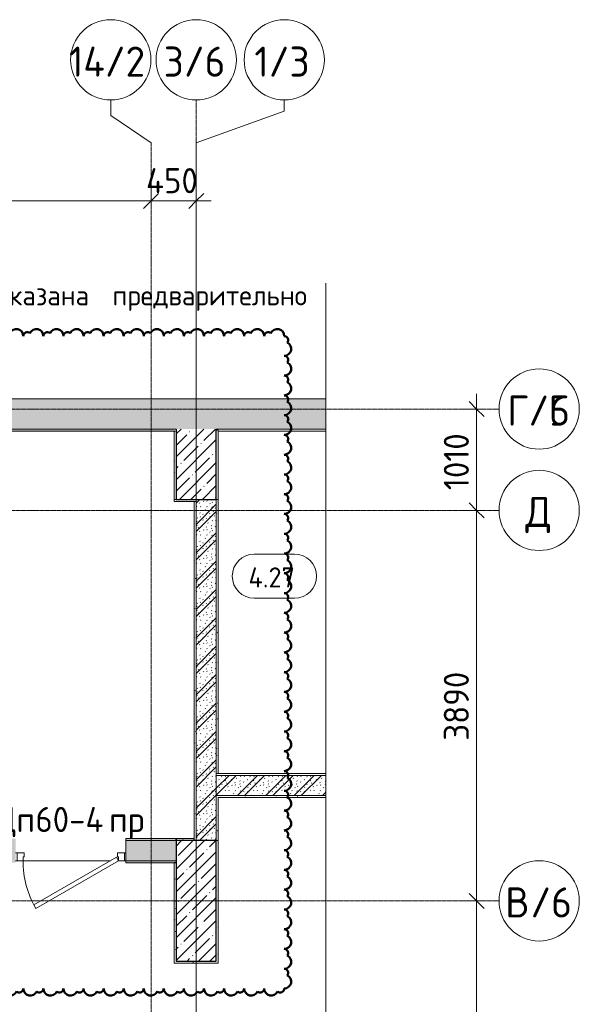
# Model space of a CAD drawing. Header units: millimetres. Extents: x 25420 to 100191, y -10965 to 131188.
# Tile 53 of 53: x 85242 to 90816, y 120579 to 130388. Entities that reach past the tile are written whole.
import ezdxf

# ---------------------------------------------------------------- set-up
doc = ezdxf.new("R2010")
doc.units = ezdxf.units.MM
doc.linetypes.add('4_ Штрихпунктир_ 10 х 2 мм', pattern=[14, 10, -2, 0, -2])
for name, color, linetype, lineweight in [('A-ANNO-DIMS', 7, 'Continuous', 5), ('A-ANNO-DIMS-100', 7, 'Continuous', 5), ('A-AREA-IDEN', 7, 'Continuous', 5), ('A-DETL-GENF', 7, 'Continuous', 13), ('A-DOOR', 7, 'Continuous', 13), ('A-DOOR-FRAM', 7, 'Continuous', 13), ('A-DOOR-IDEN', 7, 'Continuous', 5), ('A-FLOR', 7, 'Continuous', 13), ('A-WALL', 7, 'Continuous', 13), ('A-WALL-PATT', 7, 'Continuous', 13), ('G-ANNO-TEXT', 7, 'Continuous', 5), ('I-WALL', 7, 'Continuous', 13), ('S-COLS', 7, 'Continuous', 25), ('S-GRID', 7, 'Continuous', 5), ('S-GRID-IDEN', 7, 'Continuous', 5)]:
    doc.layers.add(name, color=color, linetype=linetype, lineweight=lineweight)
doc.layers.add('G-ANNO-REVC', color=1, linetype='Continuous', lineweight=50, true_color=0xff0000)
doc.styles.add('GOST Common_1', font='GOST_Common.ttf', dxfattribs={"height": 300})
doc.styles.add('GOST Common_2', font='GOST_Common.ttf', dxfattribs={"height": 250})
doc.styles.add('GOST Common_3', font='GOST_Common.ttf', dxfattribs={"height": 200})
doc.dimstyles.new('2_5_мм_1', dxfattribs={"dimscale": 304.8, "dimtxt": 251.428749, "dimasz": 0.492126, "dimexe": 0.492126, "dimexo": 0.492126, "dimgap": 0, "dimtad": 1, "dimdec": 5, "dimrnd": 1e-05, "dimdsep": 46, "dimtxsty": 'GOST Common_2', "dimblk1": 'OBLIQUE', "dimblk2": 'OBLIQUE', "dimsah": 1, "dimcen": 0.09, "dimdle": 0.492126, "dimadec": 5, "dimazin": 2, "dimtfac": 1, "dimtdec": 4, "dimtix": 1, "dimtmove": 0, "dimatfit": 3, "dimfxl": 1, "dimtvp": 1, "dimtolj": 1, "dimtzin": 0, "dimarcsym": 2})
doc.dimstyles.new('2_мм', dxfattribs={"dimscale": 304.8, "dimtxt": 201.142999, "dimasz": 0.492126, "dimexe": 0.328084, "dimexo": 0.492126, "dimgap": 0, "dimtad": 1, "dimdec": 0, "dimdsep": 46, "dimtxsty": 'GOST Common_3', "dimblk1": 'OBLIQUE', "dimblk2": 'OBLIQUE', "dimsah": 1, "dimcen": 0.09, "dimdle": 0.328084, "dimadec": 5, "dimazin": 2, "dimtfac": 1, "dimtdec": 4, "dimtix": 1, "dimtmove": 0, "dimatfit": 3, "dimfxl": 1, "dimtvp": 1, "dimtolj": 1, "dimtzin": 0, "dimarcsym": 2})
pattern_1 = [(0, (0, 0), (203.2, 50.8), [3.353, -149.047, 3.353, -149.047, -812.8]), (0, (0, 0), (203.2, 50.8), [-304.8, 3.353, -301.447, 3.353, -149.047, -355.6]), (0, (0, 0), (203.2, 50.8), [-762, 3.353, -98.247, 3.353, -250.647]), (120, (76.2, 25.4), (-145.59409, 150.576362), [3.353, -149.047, 3.353, -149.047, -812.8]), (120, (76.2, 25.4), (-145.59409, 150.576362), [-304.8, 3.353, -301.447, 3.353, -149.047, -355.6]), (120, (76.2, 25.4), (-145.59409, 150.576362), [-762, 3.353, -98.247, 3.353, -250.647]), (240, (101.6, 127), (-57.60591, -201.376362), [3.353, -149.047, 3.353, -149.047, -812.8]), (240, (101.6, 127), (-57.60591, -201.376362), [-304.8, 3.353, -301.447, 3.353, -149.047, -355.6]), (240, (101.6, 127), (-57.60591, -201.376362), [-762, 3.353, -98.247, 3.353, -250.647])]
pattern_2 = [(45, (0, 0), (-114.04925, 114.04925), []), (45, (114.05, 0), (-114.04925, 114.04925), [201.612, -40.322, 3.353, -36.97])]
pattern_3 = [(135, (150.28, 188.64), (-282.8427, 3e-14), [5, -395]), (135, (174.9, 237.36), (-282.8427, 3e-14), [5, -395]), (135, (211.96, 236.53), (-282.8427, 3e-14), [5, -395]), (135, (114.96, 223.96), (-282.8427, 3e-14), [5, -395]), (135, (77.54, 223.96), (-282.8427, 3e-14), [5, -395]), (135, (57.44, 184.52), (-282.8427, 3e-14), [5, -395]), (135, (66.21, 142.9), (-282.8427, 3e-14), [5, -395]), (135, (107.33, 161), (-282.8427, 3e-14), [5, -395]), (135, (99.08, 130.94), (-282.8427, 3e-14), [5, -395]), (135, (22.6, 136.46), (-282.8427, 3e-14), [5, -395]), (135, (21.16, 168.08), (-282.8427, 3e-14), [5, -395]), (135, (46.13, 96.12), (-282.8427, 3e-14), [5, -395]), (135, (3.54, 74.6), (-282.8427, 3e-14), [5, -395]), (135, (40.3, 47.56), (-282.8427, 3e-14), [5, -395]), (135, (39.77, 18.47), (-282.8427, 3e-14), [5, -395]), (135, (76.94, 37.28), (-282.8427, 3e-14), [5, -395]), (135, (114.18, 62.4), (-282.8427, 3e-14), [5, -395]), (135, (139.87, 90.2), (-282.8427, 3e-14), [5, -395]), (135, (141.44, 15.82), (-282.8427, 3e-14), [5, -395]), (135, (188.69, 26.73), (-282.8427, 3e-14), [5, -395]), (135, (176.14, 51.36), (-282.8427, 3e-14), [5, -395]), (135, (177.03, 0), (-282.8427, 3e-14), [5, -395]), (135, (276.61, 8.22), (-282.8427, 3e-14), [5, -395]), (135, (271.19, 31.72), (-282.8427, 3e-14), [5, -395]), (135, (268.29, 119.65), (-282.8427, 3e-14), [5, -395]), (135, (237.92, 101.95), (-282.8427, 3e-14), [5, -395]), (135, (237.92, 158.27), (-282.8427, 3e-14), [5, -395]), (135, (260.4, 204.35), (-282.8427, 3e-14), [5, -395]), (135, (275.54, 235.4), (-282.8427, 3e-14), [5, -395]), (135, (117.62, 268.96), (-282.8427, 3e-14), [5, -395]), (135, (203.62, 273.83), (-282.8427, 3e-14), [5, -395]), (135, (47.24, 279.3), (-282.8427, 3e-14), [5, -395]), (135, (23.2, 266.16), (-282.8427, 3e-14), [5, -395]), (135, (42.78, 232.52), (-282.8427, 3e-14), [5, -395]), (135, (177.76, 90.57), (-282.8427, 3e-14), [5, -395]), (135, (181.12, 121.8), (-282.8427, 3e-14), [5, -395]), (135, (206.73, 172.06), (-282.8427, 3e-14), [5, -395]), (135, (143.14, 136.62), (-282.8427, 3e-14), [5, -395]), (135, (211.51, 131.86), (-282.8427, 3e-14), [5, -395]), (135, (81.47, 95.1), (-282.8427, 3e-14), [5, -395]), (135, (235.13, 60.46), (-282.8427, 3e-14), [5, -395]), (135, (242.24, 4.89), (-282.8427, 3e-14), [5, -395]), (45, (0, 106.07), (-282.8427, 0), []), (45, (106.07, 0), (-282.8427, 0), []), (45, (176.78, 0), (-282.8427, 0), []), (45, (0, 176.78), (-282.8427, 0), [])]

# ---------------------------------------------------------------- blocks, each defined once
blk = doc.blocks.new('Наметкина 10_РД_АР_П_Отделка_R21_rvt-1--01_Подвал_МП_часть Б')
at = {"layer": 'A-WALL-PATT', "lineweight": 5}
h = blk.add_hatch(dxfattribs=at)
h.set_pattern_fill('FP_6', color=256, style=0, pattern_type=2)
h.set_pattern_definition(pattern_1)
h.paths.add_polyline_path([(86780, 126290), (86780, 126310), (79100, 126310), (79100, 126290), (81777.1, 126290)])
h = blk.add_hatch(dxfattribs=at)
h.set_pattern_fill('FP_6', color=256, style=0, pattern_type=2)
h.set_pattern_definition(pattern_1)
h.paths.add_polyline_path([(86800, 125610), (86800, 126310), (86780, 126310), (86780, 125610)])
h = blk.add_hatch(dxfattribs=at)
h.set_pattern_fill('FP_6', color=256, style=0, pattern_type=2)
h.set_pattern_definition(pattern_1)
h.paths.add_polyline_path([(87000, 125590), (87000, 125610), (86780, 125610), (86780, 125590)])
h = blk.add_hatch(dxfattribs=at)
h.set_pattern_fill('FP_6', color=256, style=0, pattern_type=2)
h.set_pattern_definition(pattern_1)
h.paths.add_polyline_path([(87000, 122210), (87000, 125590), (86980, 125590), (86980, 122210)])
h = blk.add_hatch(dxfattribs=at)
h.set_pattern_fill('FP_6', color=256, style=0, pattern_type=2)
h.set_pattern_definition(pattern_1)
h.paths.add_polyline_path([(87220, 122880), (87220, 125610), (87200, 125610), (87200, 122880)])
h = blk.add_hatch(dxfattribs=at)
h.set_pattern_fill('FP_6', color=256, style=0, pattern_type=2)
h.set_pattern_definition(pattern_1)
h.paths.add_polyline_path([(88291.9, 122640), (88291.9, 122660), (87200, 122660), (87200, 122640), (87455.5, 122640)])
h = blk.add_hatch(dxfattribs=at)
h.set_pattern_fill('FP_6', color=256, style=0, pattern_type=2)
h.set_pattern_definition(pattern_1)
h.paths.add_polyline_path([(87220, 122210), (87220, 122640), (87200, 122640), (87200, 122210)])
h = blk.add_hatch(dxfattribs=at)
h.set_pattern_fill('FP_6', color=256, style=0, pattern_type=2)
h.set_pattern_definition(pattern_1)
h.paths.add_polyline_path([(86300, 122210), (86800, 122210), (86800, 122230), (86300, 122230)])
h.paths.add_polyline_path([(85200, 122210), (85200, 122230), (79100, 122230), (79100, 122210), (81777.1, 122210)])
h = blk.add_hatch(dxfattribs=at)
h.set_pattern_fill('FP_6', color=256, style=0, pattern_type=2)
h.set_pattern_definition(pattern_1)
h.paths.add_polyline_path([(86980, 122210), (86980, 122230), (86800, 122230), (86800, 122210)])
h = blk.add_hatch(dxfattribs=at)
h.set_pattern_fill('FP_6', color=256, style=0, pattern_type=2)
h.set_pattern_definition(pattern_1)
h.paths.add_polyline_path([(87220, 120990), (87220, 122210), (87200, 122210), (87200, 120990)])
h = blk.add_hatch(dxfattribs=at)
h.set_pattern_fill('FP_6', color=256, style=0, pattern_type=2)
h.set_pattern_definition(pattern_1)
h.paths.add_polyline_path([(86780, 121990), (86800, 121990), (86800, 122010), (86300, 122010), (86300, 121990)])
h.paths.add_polyline_path([(85200, 121990), (85200, 122010), (79100, 122010), (79100, 121990), (81777.1, 121990)])
h = blk.add_hatch(dxfattribs=at)
h.set_pattern_fill('FP_6', color=256, style=0, pattern_type=2)
h.set_pattern_definition(pattern_1)
h.paths.add_polyline_path([(86800, 121010), (86800, 121990), (86780, 121990), (86780, 121010)])
h = blk.add_hatch(dxfattribs=at)
h.set_pattern_fill('FP_6', color=256, style=0, pattern_type=2)
h.set_pattern_definition(pattern_1)
h.paths.add_polyline_path([(87200, 120990), (87200, 121010), (86780, 121010), (86780, 120990)])
at = {"layer": 'A-WALL'}
for p, q in [((86780, 126310), (79100, 126310)), ((79120, 126290), (86780, 126290)), ((86800, 126310), (86780, 126310)), ((86780, 126290), (86780, 125610)), ((86800, 125610), (86800, 126310)), ((87200, 126300), (87200, 125610)), ((87220, 126300), (87200, 126300)), ((88291.9, 126310), (87220, 126310)), ((87220, 126310), (87220, 126300)), ((87220, 125610), (87220, 126290)), ((87220, 126290), (88291.9, 126290)), ((86780, 125610), (86800, 125610)), ((87000, 125610), (86780, 125610)), ((86780, 125610), (86780, 125590)), ((86780, 125590), (87000, 125590)), ((87000, 125590), (86980, 125590)), ((86980, 125590), (86980, 122230)), ((87000, 125590), (87000, 125610)), ((87000, 122210), (87000, 125590)), ((87200, 125610), (87200, 122880)), ((87220, 125610), (87200, 125610)), ((87200, 125610), (87220, 125610)), ((87200, 125610), (87200, 122880)), ((87220, 125610), (87200, 125610)), ((87220, 122880), (87220, 125610)), ((87220, 122880), (87220, 125610)), ((87200, 122880), (87220, 122880)), ((87200, 122880), (87220, 122880)), ((88291.9, 122880), (87200, 122880)), ((87200, 122880), (87200, 122860)), ((87200, 122860), (88291.9, 122860)), ((88291.9, 122660), (87200, 122660)), ((87200, 122660), (87200, 122640)), ((87200, 122640), (87200, 122210)), ((87220, 122640), (88291.9, 122640)), ((87220, 122210), (87220, 122640)), ((86800, 122230), (86300, 122230)), ((86300, 122230), (86300, 122210)), ((86980, 122230), (86800, 122230)), ((86300, 122210), (86800, 122210)), ((86800, 122210), (86980, 122210)), ((86980, 122210), (87000, 122210)), ((87200, 122210), (87200, 121010)), ((87220, 122210), (87200, 122210)), ((87200, 122210), (87220, 122210)), ((87220, 120990), (87220, 122210)), ((86800, 122010), (86300, 122010)), ((86300, 122010), (86300, 121990)), ((86300, 121990), (86780, 121990)), ((86780, 121990), (86780, 121010)), ((86800, 121990), (86800, 122010)), ((86800, 121010), (86800, 121990)), ((86780, 121010), (86780, 120990)), ((86780, 120990), (87200, 120990)), ((87200, 121010), (86800, 121010)), ((87200, 120990), (87220, 120990))]:
    blk.add_line(p, q, dxfattribs=at)
at = {"layer": 'A-WALL', "lineweight": 25}
for p, q in [((86800, 122230), (86800, 122210)), ((86800, 122210), (86800, 122230)), ((86980, 122210), (86980, 122230)), ((86800, 121990), (86780, 121990))]:
    blk.add_line(p, q, dxfattribs=at)
blk = doc.blocks.new('АР_Дверь однопольная - 1100х2100h_техн_ помещ_-4753889--01_Подвал_МП_часть Б')
at = {"layer": 'A-DOOR'}
for p, q in [((347.7, 575), (-475, 100)), ((-455, 65.4), (367.7, 540.4)), ((367.7, 540.4), (347.7, 575)), ((-475, 100), (-455, 65.4))]:
    blk.add_line(p, q, dxfattribs=at)
at = {"layer": 'A-DOOR', "lineweight": 5}
blk.add_arc((-475, 100), 950, 360, 30, dxfattribs=at)
at = {"layer": 'A-DOOR-FRAM'}
for p, q in [((-535, 100), (-550, 100)), ((-475, 100), (-535, 100)), ((-535, 100), (-535, 20)), ((-475, 60), (-475, 100)), ((535, 100), (475, 100)), ((475, 100), (475, 60)), ((535, 20), (535, 100)), ((535, 100), (550, 100)), ((-535, 20), (-550, 20)), ((-535, 20), (-465, 20)), ((-465, 60), (-475, 60)), ((-465, 20), (-465, 60)), ((475, 60), (465, 60)), ((465, 60), (465, 20)), ((465, 20), (535, 20)), ((535, 20), (550, 20))]:
    blk.add_line(p, q, dxfattribs=at)
blk = doc.blocks.new('Линия разрыва - М 1_100-2838863--01_Подвал_МП_часть Б')
at = {"layer": 'A-DETL-GENF', "lineweight": 5}
for q in [(-200, 0), (38506.3, 0)]:
    blk.add_line((-50, 0), q, dxfattribs=at)
blk = doc.blocks.new('Ось сетки - 8_0 мм-31302--01_Подвал_МП_часть Б')
at = {"layer": 'S-GRID-IDEN'}
blk.add_circle((0, 0), 4, dxfattribs=at)
blk = doc.blocks.new('Марка помещения _Номер_ - 2 мм-68851--01_Подвал_МП_часть Б')
at = {"layer": 'A-AREA-IDEN'}
for p, q in [((-2.027, 2.21), (1.973, 2.21)), ((-2.027, -2.19), (1.973, -2.19))]:
    blk.add_line(p, q, dxfattribs=at)
for centre, start, end in [((-2.027, 0.01), 90, 270), ((1.973, 0.01), 270, 90)]:
    blk.add_arc(centre, 2.2, start, end, dxfattribs=at)
blk = doc.blocks.new('DIMBLOCK27--01_Подвал_МП_часть Б')
at = {"layer": 'A-ANNO-DIMS-100', "lineweight": 25, "transparency": 16777216}
for p, q in [((74461.4, 126310), (74386.4, 126385)), ((74461.4, 126310), (74536.4, 126235)), ((74461.4, 118050), (74386.4, 118125)), ((74461.4, 118050), (74536.4, 117975))]:
    blk.add_line(p, q, dxfattribs=at)
at = {"layer": 'A-ANNO-DIMS-100', "transparency": 16777216}
for p, q in [((74461.4, 118050), (74461.4, 126410)), ((74505.3, 126310), (74361.4, 126310)), ((74461.4, 126310), (74505.3, 126310)), ((86925, 118050), (74361.4, 118050)), ((74461.4, 118050), (86925, 118050))]:
    blk.add_line(p, q, dxfattribs=at)
at = {"layer": 'A-ANNO-DIMS-100', "color": 0, "transparency": 16777216, "insert": (74200, 121900.4), "char_height": 200, "width": 670.931, "attachment_point": 1, "rotation": 90, "line_spacing_factor": 1.022761, "style": 'GOST Common_3'}
blk.add_mtext('8260', dxfattribs=at)
blk = doc.blocks.new('_Oblique')
at = {"color": 0, "linetype": 'ByBlock', "lineweight": -2}
blk.add_line((-0.5, -0.5), (0.5, 0.5), dxfattribs=at)
blk = doc.blocks.new('DIMBLOCK167--01_Подвал_МП_часть Б')
at = {"layer": 'A-ANNO-DIMS-100', "transparency": 16777216}
for p, q in [((79750, 128539.1), (79750, 128733.1)), ((86550, 128539.1), (86550, 128733.1)), ((79750, 128583.1), (86550, 128583.1)), ((79750, 128583.1), (79750, 128539.1)), ((86550, 128583.1), (86550, 128539.1))]:
    blk.add_line(p, q, dxfattribs=at)
at = {"layer": 'A-ANNO-DIMS-100', "lineweight": 25, "transparency": 16777216}
for p, q in [((79750, 128583.1), (79825, 128658.1)), ((86550, 128583.1), (86625, 128658.1)), ((79750, 128583.1), (79675, 128508.1)), ((86550, 128583.1), (86475, 128508.1))]:
    blk.add_line(p, q, dxfattribs=at)
at = {"layer": 'A-ANNO-DIMS-100', "color": 0, "transparency": 16777216, "insert": (82800.6, 128909.8), "char_height": 250, "width": 838.664, "attachment_point": 1, "line_spacing_factor": 1.022761, "style": 'GOST Common_2'}
blk.add_mtext('6800', dxfattribs=at)
blk = doc.blocks.new('DIMBLOCK168--01_Подвал_МП_часть Б')
at = {"layer": 'A-ANNO-DIMS-100', "transparency": 16777216}
for p, q in [((86550, 128539.1), (86550, 128733.1)), ((87000, 128539.1), (87000, 128733.1)), ((86550, 128583.1), (87150, 128583.1)), ((86550, 128583.1), (86550, 128539.1)), ((87000, 128583.1), (87000, 128539.1))]:
    blk.add_line(p, q, dxfattribs=at)
at = {"layer": 'A-ANNO-DIMS-100', "lineweight": 25, "transparency": 16777216}
for p, q in [((86550, 128583.1), (86625, 128658.1)), ((87000, 128583.1), (87075, 128658.1)), ((86550, 128583.1), (86475, 128508.1)), ((87000, 128583.1), (86925, 128508.1))]:
    blk.add_line(p, q, dxfattribs=at)
at = {"layer": 'A-ANNO-DIMS-100', "color": 0, "transparency": 16777216, "insert": (86500.1, 128909.8), "char_height": 250, "width": 659.681, "attachment_point": 1, "line_spacing_factor": 1.022761, "style": 'GOST Common_2'}
blk.add_mtext('450', dxfattribs=at)
blk = doc.blocks.new('DIMBLOCK188--01_Подвал_МП_часть Б')
at = {"layer": 'A-ANNO-DIMS-100', "lineweight": 25, "transparency": 16777216}
for p, q in [((89793.2, 121610), (89718.2, 121685)), ((89793.2, 121610), (89868.2, 121535)), ((89793.2, 113500), (89718.2, 113575)), ((89793.2, 113500), (89868.2, 113425))]:
    blk.add_line(p, q, dxfattribs=at)
at = {"layer": 'A-ANNO-DIMS-100', "transparency": 16777216}
for p, q in [((89837.1, 121610), (89643.2, 121610)), ((89793.2, 113500), (89793.2, 121610)), ((89793.2, 121610), (89837.1, 121610)), ((89837.1, 113500), (89643.2, 113500)), ((89793.2, 113500), (89837.1, 113500))]:
    blk.add_line(p, q, dxfattribs=at)
at = {"layer": 'A-ANNO-DIMS-100', "color": 0, "transparency": 16777216, "insert": (89466.5, 117252.4), "char_height": 250, "width": 726.16, "attachment_point": 1, "rotation": 90, "line_spacing_factor": 1.022761, "style": 'GOST Common_2'}
blk.add_mtext('8110', dxfattribs=at)
blk = doc.blocks.new('DIMBLOCK189--01_Подвал_МП_часть Б')
at = {"layer": 'A-ANNO-DIMS-100', "lineweight": 25, "transparency": 16777216}
for p, q in [((89793.2, 125500), (89718.2, 125575)), ((89793.2, 125500), (89868.2, 125425)), ((89793.2, 121610), (89718.2, 121685)), ((89793.2, 121610), (89868.2, 121535))]:
    blk.add_line(p, q, dxfattribs=at)
at = {"layer": 'A-ANNO-DIMS-100', "transparency": 16777216}
for p, q in [((89837.1, 125500), (89643.2, 125500)), ((89793.2, 121610), (89793.2, 125500)), ((89793.2, 125500), (89837.1, 125500)), ((89837.1, 121610), (89643.2, 121610)), ((89793.2, 121610), (89837.1, 121610))]:
    blk.add_line(p, q, dxfattribs=at)
at = {"layer": 'A-ANNO-DIMS-100', "color": 0, "transparency": 16777216, "insert": (89466.5, 123205.6), "char_height": 250, "width": 838.664, "attachment_point": 1, "rotation": 90, "line_spacing_factor": 1.022761, "style": 'GOST Common_2'}
blk.add_mtext('3890', dxfattribs=at)
blk = doc.blocks.new('DIMBLOCK190--01_Подвал_МП_часть Б')
at = {"layer": 'A-ANNO-DIMS-100', "transparency": 16777216}
for p, q in [((89793.2, 125500), (89793.2, 126660)), ((89837.1, 126510), (89643.2, 126510)), ((89793.2, 126510), (89837.1, 126510)), ((89837.1, 125500), (89643.2, 125500)), ((89793.2, 125500), (89837.1, 125500))]:
    blk.add_line(p, q, dxfattribs=at)
at = {"layer": 'A-ANNO-DIMS-100', "lineweight": 25, "transparency": 16777216}
for p, q in [((89793.2, 126510), (89718.2, 126585)), ((89793.2, 126510), (89868.2, 126435)), ((89793.2, 125500), (89718.2, 125575)), ((89793.2, 125500), (89868.2, 125425))]:
    blk.add_line(p, q, dxfattribs=at)
at = {"layer": 'A-ANNO-DIMS-100', "color": 0, "transparency": 16777216, "insert": (89466.5, 125702.4), "char_height": 250, "width": 726.16, "attachment_point": 1, "rotation": 90, "line_spacing_factor": 1.022761, "style": 'GOST Common_2'}
blk.add_mtext('1010', dxfattribs=at)
blk = doc.blocks.new('Family - ___-7521958--01_Подвал_МП_часть Б')
at = {"layer": 'G-ANNO-REVC', "color": 7}
for centre, radius, start, end in [((78477.4, 127167.9), 68.9, 90, 244.79123), ((78517.4, 127236.8), 40, 48.18969, 180), ((78607.4, 127236.8), 70, 0, 154.79123), ((78717.4, 127236.8), 40, 48.18969, 180), ((78807.4, 127236.8), 70, 0, 154.79123), ((78917.4, 127236.8), 40, 48.18969, 180), ((79007.4, 127236.8), 70, 0, 154.79123), ((79117.4, 127236.8), 40, 48.18969, 180), ((79207.4, 127236.8), 70, 0, 154.79123), ((79317.4, 127236.8), 40, 48.18969, 180), ((79407.4, 127236.8), 70, 0, 154.79123), ((79517.4, 127236.8), 40, 48.18969, 180), ((79607.4, 127236.8), 70, 0, 154.79123), ((79717.4, 127236.8), 40, 48.18969, 180), ((79807.4, 127236.8), 70, 0, 154.79123), ((79917.4, 127236.8), 40, 48.18969, 180), ((80007.4, 127236.8), 70, 0, 154.79123), ((80117.4, 127236.8), 40, 48.18969, 180), ((80207.4, 127236.8), 70, 0, 154.79123), ((80317.4, 127236.8), 40, 48.18969, 180), ((80407.4, 127236.8), 70, 0, 154.79123), ((80517.4, 127236.8), 40, 48.18969, 180), ((80607.4, 127236.8), 70, 0, 154.79123), ((80717.4, 127236.8), 40, 48.18969, 180), ((80807.4, 127236.8), 70, 0, 154.79123), ((80917.4, 127236.8), 40, 48.18969, 180), ((81007.4, 127236.8), 70, 0, 154.79123), ((81117.4, 127236.8), 40, 48.18969, 180), ((81207.4, 127236.8), 70, 0, 154.79123), ((81317.4, 127236.8), 40, 48.18969, 180), ((81407.4, 127236.8), 70, 0, 154.79123), ((81517.4, 127236.8), 40, 48.18969, 180), ((81607.4, 127236.8), 70, 0, 154.79123), ((81717.4, 127236.8), 40, 48.18969, 180), ((81807.4, 127236.8), 70, 0, 154.79123), ((81917.4, 127236.8), 40, 48.18969, 180), ((82007.4, 127236.8), 70, 0, 154.79123), ((82117.4, 127236.8), 40, 48.18969, 180), ((82207.4, 127236.8), 70, 0, 154.79123), ((82317.4, 127236.8), 40, 48.18969, 180), ((82407.4, 127236.8), 70, 0, 154.79123), ((82517.4, 127236.8), 40, 48.18969, 180), ((82607.4, 127236.8), 70, 0, 154.79123), ((82717.4, 127236.8), 40, 48.18969, 180), ((82807.4, 127236.8), 70, 0, 154.79123), ((82917.4, 127236.8), 40, 48.18969, 180), ((83007.4, 127236.8), 70, 0, 154.79123), ((83117.4, 127236.8), 40, 48.18969, 180), ((83207.4, 127236.8), 70, 0, 154.79123), ((83317.4, 127236.8), 40, 48.18969, 180), ((83407.4, 127236.8), 70, 0, 154.79123), ((83517.4, 127236.8), 40, 48.18969, 180), ((83607.4, 127236.8), 70, 0, 154.79123), ((83717.4, 127236.8), 40, 48.18969, 180), ((83807.4, 127236.8), 70, 0, 154.79123), ((83917.4, 127236.8), 40, 48.18969, 180), ((84007.4, 127236.8), 70, 0, 154.79123), ((84117.4, 127236.8), 40, 48.18969, 180), ((84207.4, 127236.8), 70, 0, 154.79123), ((84317.4, 127236.8), 40, 48.18969, 180), ((84407.4, 127236.8), 70, 0, 154.79123), ((84517.4, 127236.8), 40, 48.18969, 180), ((84607.4, 127236.8), 70, 0, 154.79123), ((84717.4, 127236.8), 40, 48.18969, 180), ((84807.4, 127236.8), 70, 0, 154.79123), ((84917.4, 127236.8), 40, 48.18969, 180), ((85007.4, 127236.8), 70, 0, 154.79123), ((85117.4, 127236.8), 40, 48.18969, 180), ((85207.4, 127236.8), 70, 0, 154.79123), ((85317.4, 127236.8), 40, 48.18969, 180), ((85407.4, 127236.8), 70, 0, 154.79123), ((85517.4, 127236.8), 40, 48.18969, 180), ((85607.4, 127236.8), 70, 0, 154.79123), ((85717.4, 127236.8), 40, 48.18969, 180), ((85807.4, 127236.8), 70, 0, 154.79123), ((85917.4, 127236.8), 40, 48.18969, 180), ((86007.4, 127236.8), 70, 0, 154.79123), ((86117.4, 127236.8), 40, 48.18969, 180), ((86207.4, 127236.8), 70, 0, 154.79123), ((86317.4, 127236.8), 40, 48.18969, 180), ((86407.4, 127236.8), 70, 0, 154.79123), ((86517.4, 127236.8), 40, 48.18969, 180), ((86607.4, 127236.8), 70, 0, 154.79123), ((86717.4, 127236.8), 40, 48.18969, 180), ((86807.4, 127236.8), 70, 0, 154.79123), ((86917.4, 127236.8), 40, 48.18969, 180), ((87007.4, 127236.8), 70, 0, 154.79123), ((87117.4, 127236.8), 40, 48.18969, 180), ((87207.4, 127236.8), 70, 0, 154.79123), ((87317.4, 127236.8), 40, 48.18969, 180), ((87407.4, 127236.8), 70, 0, 154.79123), ((87517.4, 127236.8), 40, 48.18969, 180), ((87607.4, 127236.8), 70, 0, 154.79123), ((87717.4, 127236.8), 40, 48.18969, 180), ((87807.4, 127236.8), 70, 0, 154.79123), ((87877.4, 127197.4), 39.4, 318.18969, 90), ((87877.4, 127108.8), 68.9, 270, 64.79123), ((78477.4, 126970.9), 68.9, 90, 244.79123), ((78477.4, 127079.2), 39.4, 138.18969, 270), ((87877.4, 127000.5), 39.4, 318.18969, 90), ((87877.4, 126911.8), 68.9, 270, 64.79123), ((78477.4, 126773.9), 68.9, 90, 244.79123), ((78477.4, 126882.3), 39.4, 138.18969, 270), ((87877.4, 126803.5), 39.4, 318.18969, 90), ((87877.4, 126714.8), 68.9, 270, 64.79123), ((78477.4, 126577), 68.9, 90, 244.79123), ((78477.4, 126685.3), 39.4, 138.18969, 270), ((87877.4, 126606.5), 39.4, 318.18969, 90), ((87877.4, 126517.9), 68.9, 270, 64.79123), ((78477.4, 126380), 68.9, 90, 244.79123), ((78477.4, 126488.3), 39.4, 138.18969, 270), ((87877.4, 126409.5), 39.4, 318.18969, 90), ((87877.4, 126320.9), 68.9, 270, 64.79123), ((78477.4, 126183), 68.9, 90, 244.79123), ((78477.4, 126291.4), 39.4, 138.18969, 270), ((87877.4, 126212.6), 39.4, 318.18969, 90), ((87877.4, 126123.9), 68.9, 270, 64.79123), ((78477.4, 125986.1), 68.9, 90, 244.79123), ((78477.4, 126094.4), 39.4, 138.18969, 270), ((87877.4, 126015.6), 39.4, 318.18969, 90), ((87877.4, 125927), 68.9, 270, 64.79123), ((78477.4, 125789.1), 68.9, 90, 244.79123), ((78477.4, 125897.4), 39.4, 138.18969, 270), ((87877.4, 125818.6), 39.4, 318.18969, 90), ((87877.4, 125730), 68.9, 270, 64.79123), ((78477.4, 125592.1), 68.9, 90, 244.79123), ((78477.4, 125700.5), 39.4, 138.18969, 270), ((87877.4, 125621.7), 39.4, 318.18969, 90), ((87877.4, 125533), 68.9, 270, 64.79123), ((78477.4, 125395.2), 68.9, 90, 244.79123), ((78477.4, 125503.5), 39.4, 138.18969, 270), ((87877.4, 125424.7), 39.4, 318.18969, 90), ((87877.4, 125336.1), 68.9, 270, 64.79123), ((78477.4, 125198.2), 68.9, 90, 244.79123), ((78477.4, 125306.5), 39.4, 138.18969, 270), ((87877.4, 125227.7), 39.4, 318.18969, 90), ((87877.4, 125139.1), 68.9, 270, 64.79123), ((78477.4, 125001.2), 68.9, 90, 244.79123), ((78477.4, 125109.5), 39.4, 138.18969, 270), ((87877.4, 125030.8), 39.4, 318.18969, 90), ((87877.4, 124942.1), 68.9, 270, 64.79123), ((78477.4, 124804.2), 68.9, 90, 244.79123), ((78477.4, 124912.6), 39.4, 138.18969, 270), ((87877.4, 124833.8), 39.4, 318.18969, 90), ((87877.4, 124745.2), 68.9, 270, 64.79123), ((78477.4, 124607.3), 68.9, 90, 244.79123), ((78477.4, 124715.6), 39.4, 138.18969, 270), ((87877.4, 124636.8), 39.4, 318.18969, 90), ((87877.4, 124548.2), 68.9, 270, 64.79123), ((78477.4, 124410.3), 68.9, 90, 244.79123), ((78477.4, 124518.6), 39.4, 138.18969, 270), ((87877.4, 124439.8), 39.4, 318.18969, 90), ((87877.4, 124351.2), 68.9, 270, 64.79123), ((78477.4, 124213.3), 68.9, 90, 244.79123), ((78477.4, 124321.7), 39.4, 138.18969, 270), ((87877.4, 124242.9), 39.4, 318.18969, 90), ((87877.4, 124154.2), 68.9, 270, 64.79123), ((78477.4, 124016.4), 68.9, 90, 244.79123), ((78477.4, 124124.7), 39.4, 138.18969, 270), ((87877.4, 124045.9), 39.4, 318.18969, 90), ((87877.4, 123957.3), 68.9, 270, 64.79123), ((78477.4, 123819.4), 68.9, 90, 244.79123), ((78477.4, 123927.7), 39.4, 138.18969, 270), ((87877.4, 123848.9), 39.4, 318.18969, 90), ((87877.4, 123760.3), 68.9, 270, 64.79123), ((78477.4, 123622.4), 68.9, 90, 244.79123), ((78477.4, 123730.8), 39.4, 138.18969, 270), ((87877.4, 123652), 39.4, 318.18969, 90), ((87877.4, 123563.3), 68.9, 270, 64.79123), ((78477.4, 123533.8), 39.4, 138.18969, 270), ((78477.4, 123425.5), 68.9, 90, 244.79123), ((87877.4, 123455), 39.4, 318.18969, 90), ((87877.4, 123366.4), 68.9, 270, 64.79123), ((78477.4, 123336.8), 39.4, 138.18969, 270), ((78477.4, 123228.5), 68.9, 90, 244.79123), ((87877.4, 123258), 39.4, 318.18969, 90), ((87877.4, 123169.4), 68.9, 270, 64.79123), ((78477.4, 123139.8), 39.4, 138.18969, 270), ((78477.4, 123031.5), 68.9, 90, 244.79123), ((87877.4, 123061.1), 39.4, 318.18969, 90), ((87877.4, 122972.4), 68.9, 270, 64.79123), ((78477.4, 122942.9), 39.4, 138.18969, 270), ((78477.4, 122834.5), 68.9, 90, 244.79123), ((87877.4, 122864.1), 39.4, 318.18969, 90), ((87877.4, 122775.5), 68.9, 270, 64.79123), ((78477.4, 122745.9), 39.4, 138.18969, 270), ((78477.4, 122637.6), 68.9, 90, 244.79123), ((87877.4, 122667.1), 39.4, 318.18969, 90), ((87877.4, 122578.5), 68.9, 270, 64.79123), ((78477.4, 122548.9), 39.4, 138.18969, 270), ((78477.4, 122440.6), 68.9, 90, 244.79123), ((87877.4, 122470.2), 39.4, 318.18969, 90), ((87877.4, 122381.5), 68.9, 270, 64.79123), ((78477.4, 122352), 39.4, 138.18969, 270), ((78477.4, 122243.6), 68.9, 90, 244.79123), ((87877.4, 122273.2), 39.4, 318.18969, 90), ((87877.4, 122184.5), 68.9, 270, 64.79123), ((78477.4, 122155), 39.4, 138.18969, 270), ((78477.4, 122046.7), 68.9, 90, 244.79123), ((87877.4, 122076.2), 39.4, 318.18969, 90), ((87877.4, 121987.6), 68.9, 270, 64.79123), ((78477.4, 121958), 39.4, 138.18969, 270), ((78477.4, 121849.7), 68.9, 90, 244.79123), ((87877.4, 121879.2), 39.4, 318.18969, 90), ((87877.4, 121790.6), 68.9, 270, 64.79123), ((78477.4, 121761.1), 39.4, 138.18969, 270), ((78477.4, 121652.7), 68.9, 90, 244.79123), ((87877.4, 121682.3), 39.4, 318.18969, 90), ((87877.4, 121593.6), 68.9, 270, 64.79123), ((78477.4, 121564.1), 39.4, 138.18969, 270), ((78477.4, 121455.8), 68.9, 90, 244.79123), ((87877.4, 121485.3), 39.4, 318.18969, 90), ((87877.4, 121396.7), 68.9, 270, 64.79123), ((78477.4, 121367.1), 39.4, 138.18969, 270), ((78477.4, 121258.8), 68.9, 90, 244.79123), ((87877.4, 121288.3), 39.4, 318.18969, 90), ((87877.4, 121199.7), 68.9, 270, 64.79123), ((78477.4, 121170.2), 39.4, 138.18969, 270), ((78477.4, 121061.8), 68.9, 90, 244.79123), ((87877.4, 121091.4), 39.4, 318.18969, 90), ((87877.4, 121002.7), 68.9, 270, 64.79123), ((78477.4, 120973.2), 39.4, 138.18969, 270), ((78477.4, 120864.8), 68.9, 90, 244.79123), ((87877.4, 120894.4), 39.4, 318.18969, 90), ((87877.4, 120805.8), 68.9, 270, 64.79123), ((78477.4, 120776.2), 39.4, 138.18969, 270), ((78547.4, 120736.8), 70, 180, 334.79123), ((78637.4, 120736.8), 40, 228.18969, 0), ((78747.4, 120736.8), 70, 180, 334.79123), ((78837.4, 120736.8), 40, 228.18969, 0), ((78947.4, 120736.8), 70, 180, 334.79123), ((79037.4, 120736.8), 40, 228.18969, 0), ((79147.4, 120736.8), 70, 180, 334.79123), ((79237.4, 120736.8), 40, 228.18969, 0), ((79347.4, 120736.8), 70, 180, 334.79123), ((79437.4, 120736.8), 40, 228.18969, 0), ((79547.4, 120736.8), 70, 180, 334.79123), ((79637.4, 120736.8), 40, 228.18969, 0), ((79747.4, 120736.8), 70, 180, 334.79123), ((79837.4, 120736.8), 40, 228.18969, 0), ((79947.4, 120736.8), 70, 180, 334.79123), ((80037.4, 120736.8), 40, 228.18969, 0), ((80147.4, 120736.8), 70, 180, 334.79123), ((80237.4, 120736.8), 40, 228.18969, 0), ((80347.4, 120736.8), 70, 180, 334.79123), ((80437.4, 120736.8), 40, 228.18969, 0), ((80547.4, 120736.8), 70, 180, 334.79123), ((80637.4, 120736.8), 40, 228.18969, 0), ((80747.4, 120736.8), 70, 180, 334.79123), ((80837.4, 120736.8), 40, 228.18969, 0), ((80947.4, 120736.8), 70, 180, 334.79123), ((81037.4, 120736.8), 40, 228.18969, 0), ((81147.4, 120736.8), 70, 180, 334.79123), ((81237.4, 120736.8), 40, 228.18969, 0), ((81347.4, 120736.8), 70, 180, 334.79123), ((81437.4, 120736.8), 40, 228.18969, 0), ((81547.4, 120736.8), 70, 180, 334.79123), ((81637.4, 120736.8), 40, 228.18969, 0), ((81747.4, 120736.8), 70, 180, 334.79123), ((81837.4, 120736.8), 40, 228.18969, 0), ((81947.4, 120736.8), 70, 180, 334.79123), ((82037.4, 120736.8), 40, 228.18969, 0), ((82147.4, 120736.8), 70, 180, 334.79123), ((82237.4, 120736.8), 40, 228.18969, 0), ((82347.4, 120736.8), 70, 180, 334.79123), ((82437.4, 120736.8), 40, 228.18969, 0), ((82547.4, 120736.8), 70, 180, 334.79123), ((82637.4, 120736.8), 40, 228.18969, 0), ((82747.4, 120736.8), 70, 180, 334.79123), ((82837.4, 120736.8), 40, 228.18969, 0), ((82947.4, 120736.8), 70, 180, 334.79123), ((83037.4, 120736.8), 40, 228.18969, 0), ((83147.4, 120736.8), 70, 180, 334.79123), ((83237.4, 120736.8), 40, 228.18969, 0), ((83347.4, 120736.8), 70, 180, 334.79123), ((83437.4, 120736.8), 40, 228.18969, 0), ((83547.4, 120736.8), 70, 180, 334.79123), ((83637.4, 120736.8), 40, 228.18969, 0), ((83747.4, 120736.8), 70, 180, 334.79123), ((83837.4, 120736.8), 40, 228.18969, 0), ((83947.4, 120736.8), 70, 180, 334.79123), ((84037.4, 120736.8), 40, 228.18969, 0), ((84147.4, 120736.8), 70, 180, 334.79123), ((84237.4, 120736.8), 40, 228.18969, 0), ((84347.4, 120736.8), 70, 180, 334.79123), ((84437.4, 120736.8), 40, 228.18969, 0), ((84547.4, 120736.8), 70, 180, 334.79123), ((84637.4, 120736.8), 40, 228.18969, 0), ((84747.4, 120736.8), 70, 180, 334.79123), ((84837.4, 120736.8), 40, 228.18969, 0), ((84947.4, 120736.8), 70, 180, 334.79123), ((85037.4, 120736.8), 40, 228.18969, 0), ((85147.4, 120736.8), 70, 180, 334.79123), ((85237.4, 120736.8), 40, 228.18969, 0), ((85347.4, 120736.8), 70, 180, 334.79123), ((85437.4, 120736.8), 40, 228.18969, 0), ((85547.4, 120736.8), 70, 180, 334.79123), ((85637.4, 120736.8), 40, 228.18969, 0), ((85747.4, 120736.8), 70, 180, 334.79123), ((85837.4, 120736.8), 40, 228.18969, 0), ((85947.4, 120736.8), 70, 180, 334.79123), ((86037.4, 120736.8), 40, 228.18969, 0), ((86147.4, 120736.8), 70, 180, 334.79123), ((86237.4, 120736.8), 40, 228.18969, 0), ((86347.4, 120736.8), 70, 180, 334.79123), ((86437.4, 120736.8), 40, 228.18969, 0), ((86547.4, 120736.8), 70, 180, 334.79123), ((86637.4, 120736.8), 40, 228.18969, 0), ((86747.4, 120736.8), 70, 180, 334.79123), ((86837.4, 120736.8), 40, 228.18969, 0), ((86947.4, 120736.8), 70, 180, 334.79123), ((87037.4, 120736.8), 40, 228.18969, 0), ((87147.4, 120736.8), 70, 180, 334.79123), ((87237.4, 120736.8), 40, 228.18969, 0), ((87347.4, 120736.8), 70, 180, 334.79123), ((87437.4, 120736.8), 40, 228.18969, 0), ((87547.4, 120736.8), 70, 180, 334.79123), ((87637.4, 120736.8), 40, 228.18969, 0), ((87747.4, 120736.8), 70, 180, 334.79123), ((87837.4, 120736.8), 40, 228.18969, 0)]:
    blk.add_arc(centre, radius, start, end, dxfattribs=at)

msp = doc.modelspace()

# ---------------------------------------------------------------- hatches: boundary and pattern name
at = {"layer": 'A-WALL-PATT', "lineweight": 5}
h = msp.add_hatch(dxfattribs=at)
h.set_pattern_fill('FP_1', color=256, style=0, pattern_type=2)
h.set_pattern_definition(pattern_2)
h.paths.add_polyline_path([(88291.89493, 126310), (88291.89493, 126610), (71000, 126610), (71000, 126310), (81777.112913, 126310)])
h = msp.add_hatch(dxfattribs=at)
h.set_pattern_fill('FP_2', color=256, style=0, pattern_type=2)
h.set_pattern_definition(pattern_3)
h.paths.add_polyline_path([(87200, 122210), (87200, 125610), (87000, 125610), (87000, 122210)])
h = msp.add_hatch(dxfattribs=at)
h.set_pattern_fill('FP_2', color=256, style=0, pattern_type=2)
h.set_pattern_definition(pattern_3)
h.paths.add_polyline_path([(88291.89493, 122660), (88291.89493, 122860), (87200, 122860), (87200, 122660), (87455.504433, 122660)])
h = msp.add_hatch(dxfattribs=at)
h.set_pattern_fill('FP_2', color=256, style=0, pattern_type=2)
h.set_pattern_definition(pattern_3)
h.paths.add_polyline_path([(86800, 122010), (86800, 122210), (86300, 122210), (86300, 122010)])
h.paths.add_polyline_path([(85200, 122010), (85200, 122210), (79100, 122210), (79100, 122010), (81777.112913, 122010)])
at = {"layer": 'S-COLS', "lineweight": 5}
h = msp.add_hatch(dxfattribs=at)
h.set_pattern_fill('FP_1', color=256, style=0, pattern_type=2)
h.set_pattern_definition(pattern_2)
h.paths.add_polyline_path([(87200, 125610), (87200, 126310), (86800, 126310), (86800, 125610)])
h = msp.add_hatch(dxfattribs=at)
h.set_pattern_fill('FP_1', color=256, style=0, pattern_type=2)
h.set_pattern_definition(pattern_2)
h.paths.add_polyline_path([(87200, 121010), (87200, 122210), (86800, 122210), (86800, 121010)])

# ---------------------------------------------------------------- linework, layer by layer
at = {"layer": 'A-FLOR'}
for p, q in [((86145, 122010), (85275, 122010)), ((86300, 122010), (86285, 122010))]:
    msp.add_line(p, q, dxfattribs=at)
at = {"layer": 'A-WALL'}
for p, q in [((88291.89493, 126610), (71000, 126610)), ((79100, 126310), (86800, 126310)), ((87200, 126310), (88291.89493, 126310))]:
    msp.add_line(p, q, dxfattribs=at)
at = {"layer": 'I-WALL'}
for p, q in [((87200, 125610), (87000, 125610)), ((87000, 125610), (87000, 122210)), ((87200, 122210), (87200, 125610)), ((88291.89493, 122860), (87200, 122860)), ((87200, 122660), (88291.89493, 122660)), ((86800, 122210), (86300, 122210)), ((86300, 122210), (86300, 122010)), ((86800, 122010), (86800, 122210)), ((87000, 122210), (87200, 122210)), ((86300, 122010), (86800, 122010))]:
    msp.add_line(p, q, dxfattribs=at)
at = {"layer": 'S-COLS'}
for p, q in [((86800, 126310), (86800, 125610)), ((87200, 125610), (87200, 126310)), ((86800, 125610), (87200, 125610)), ((87200, 122210), (86800, 122210)), ((86800, 122210), (86800, 121010)), ((87200, 121010), (87200, 122210)), ((86800, 121010), (87200, 121010))]:
    msp.add_line(p, q, dxfattribs=at)
at = {"layer": 'S-GRID'}
for p, q in [((86148.912374, 129432.82228), (86148.912374, 129588.42805)), ((87877.71312, 129478.510088), (87877.71312, 129588.42805)), ((87000, 129160.313192), (87877.71312, 129478.510088)), ((86550, 129160.313192), (86148.912374, 129432.82228))]:
    msp.add_line(p, q, dxfattribs=at)
at = {"layer": 'S-GRID', "linetype": '4_ Штрихпунктир_ 10 х 2 мм'}
for p, q in [((87000, 103519.533888), (87000, 129588.42805)), ((86550, 80104.964717), (86550, 129160.313192)), ((87000, 80104.964717), (87000, 129160.313192)), ((90016.401776, 126510), (28300, 126510)), ((90016.401776, 126510), (28300, 126510)), ((90016.401776, 125500), (28300, 125500)), ((90016.401776, 121610), (29396.364644, 121610))]:
    msp.add_line(p, q, dxfattribs=at)

# ---------------------------------------------------------------- block references
at = {"lineweight": 5}
msp.add_blockref('Наметкина 10_РД_АР_П_Отделка_R21_rvt-1--01_Подвал_МП_часть Б', (0, 0), dxfattribs=at)
at = {"layer": 'A-AREA-IDEN', "xscale": 99.99999999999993, "yscale": 99.99999999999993, "zscale": 99.99999999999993}
msp.add_blockref('Марка помещения _Номер_ - 2 мм-68851--01_Подвал_МП_часть Б', (87781.565143, 124843.518053), dxfattribs=at)
at = {"layer": 'A-DETL-GENF', "rotation": 269.9999999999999}
msp.add_blockref('Линия разрыва - М 1_100-2838863--01_Подвал_МП_часть Б', (88291.89493, 127562.647476), dxfattribs=at)
at = {"layer": 'A-DOOR', "rotation": 180}
msp.add_blockref('АР_Дверь однопольная - 1100х2100h_техн_ помещ_-4753889--01_Подвал_МП_часть Б', (85750, 122110), dxfattribs=at)
at = {"layer": 'G-ANNO-REVC', "color": 7}
msp.add_blockref('Family - ___-7521958--01_Подвал_МП_часть Б', (0, 0), dxfattribs=at)
at = {"layer": 'S-GRID-IDEN', "xscale": 99.99999999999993, "yscale": 99.99999999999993, "zscale": 99.99999999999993}
for p in [(86148.912374, 129988.42805), (87000, 129988.42805), (87877.71312, 129988.42805)]:
    msp.add_blockref('Ось сетки - 8_0 мм-31302--01_Подвал_МП_часть Б', p, dxfattribs=at)
for p, rotation in [((90416.401776, 126510), 89.9999999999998), ((90416.401776, 126510), 89.9999999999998), ((90416.401776, 125500), 89.99999999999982), ((90416.401776, 121610), 89.99999999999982)]:
    msp.add_blockref('Ось сетки - 8_0 мм-31302--01_Подвал_МП_часть Б', p, dxfattribs=dict(at, rotation=rotation))

# ---------------------------------------------------------------- texts
at = {"layer": 'A-AREA-IDEN', "insert": (87520.550946, 124932.261235), "char_height": 200, "width": 625.31625, "attachment_point": 1, "style": 'GOST Common_3'}
msp.add_mtext('4.27', dxfattribs=at)
at = {"layer": 'A-DOOR-IDEN', "char_height": 250, "attachment_point": 1, "style": 'GOST Common_2'}
for s, insert, width in [('Дп', (84994.381106, 122545.678334), 489.029375), ('60-4', (85397.870689, 122545.678334), 889.873125), ('пр', (86132.089439, 122545.678334), 432.91125)]:
    msp.add_mtext(s, dxfattribs=dict(at, insert=insert, width=width))
at = {"layer": 'G-ANNO-TEXT', "char_height": 200, "attachment_point": 1, "style": 'GOST Common_3'}
for s, insert, width in [('\\fGOST Common|b0|i0|c204|p34|; ', (86093.639485, 127742.027578), 88.185625), ('указана', (85028.691568, 127742.027578), 1290.716875), ('предварительно', (86166.399902, 127742.027578), 2525.315625)]:
    msp.add_mtext(s, dxfattribs=dict(at, insert=insert, width=width))
at = {"layer": 'S-GRID-IDEN', "char_height": 300, "attachment_point": 1, "style": 'GOST Common_1'}
for s, insert, width in [('14/2', (85731.790305, 130120.515199), 1002.109375), ('3/6', (86675.87793, 130120.515199), 777.636875), ('1/3', (87579.59105, 130120.515199), 713.501875), ('\\fGOST Common|b0|i0|c204|p34|;Г', (90097.981294, 126644.544597), 256.54), ('\\fGOST Common|b0|i0|c204|p34|;Г', (90097.981294, 126644.544597), 256.54), ('/5', (90309.647961, 126644.544597), 513.08), ('/6', (90309.647961, 126644.544597), 513.08), ('\\fGOST Common|b0|i0|c204|p34|;Д', (90279.981294, 125634.544597), 328.691875), ('\\fGOST Common|b0|i0|c204|p34|;В', (90078.481294, 121744.544597), 304.64125), ('/6', (90329.835461, 121744.544597), 513.08)]:
    msp.add_mtext(s, dxfattribs=dict(at, insert=insert, width=width))

# ---------------------------------------------------------------- dimensions: what is measured, and where the dimension line sits
at = {"layer": 'A-ANNO-DIMS'}
for base, p1, p2, override, picture, middle in [((86549.9999999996, 128583.0610278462), (79749.9999999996, 128689.1270450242), (86549.9999999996, 128689.1270450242), {"dimpost": '<>', "dimfxl": 6800}, 'DIMBLOCK167--01_Подвал_МП_часть Б', (83149.9999999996, 128708.0610278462)), ((87000, 128583.061028), (86550, 128689.127045), (87000, 128689.127045), {"dimpost": '<>', "dimfxl": 450}, 'DIMBLOCK168--01_Подвал_МП_часть Б', (86775, 128708.061028))]:
    dim = msp.add_linear_dim(base=base, p1=p1, p2=p2, dimstyle='2_5_мм_1', override=override, dxfattribs=at)
    dim.commit()
    dim.dimension.update_dxf_attribs({"geometry": picture, "text_midpoint": middle})
for base, p1, p2, dimstyle, override, picture, middle in [((89793.188271, 126510), (89687.122254, 125500), (89687.122254, 126510), '2_5_мм_1', {"dimpost": '<>', "dimfxl": 1010}, 'DIMBLOCK190--01_Подвал_МП_часть Б', (89668.188271, 126005)), ((74461.40911, 126310), (87075, 118050), (74355.343093, 126310), '2_мм', {"dimpost": '<>', "dimfxl": 15166.320313}, 'DIMBLOCK27--01_Подвал_МП_часть Б', (74361.40911, 122180)), ((89793.188271, 125500), (89687.122254, 121610), (89687.122254, 125500), '2_5_мм_1', {"dimpost": '<>', "dimfxl": 3890}, 'DIMBLOCK189--01_Подвал_МП_часть Б', (89668.188271, 123555)), ((89793.1882711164, 121610.0000000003), (89687.1222539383, 113500.0000000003), (89687.1222539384, 121610.0000000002), '2_5_мм_1', {"dimpost": '<>', "dimfxl": 8110}, 'DIMBLOCK188--01_Подвал_МП_часть Б', (89668.1882711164, 117555.0000000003))]:
    dim = msp.add_linear_dim(base=base, p1=p1, p2=p2, angle=90, dimstyle=dimstyle, override=override, dxfattribs=at)
    dim.commit()
    dim.dimension.update_dxf_attribs({"geometry": picture, "text_midpoint": middle})

doc.saveas('drawing.dxf')
